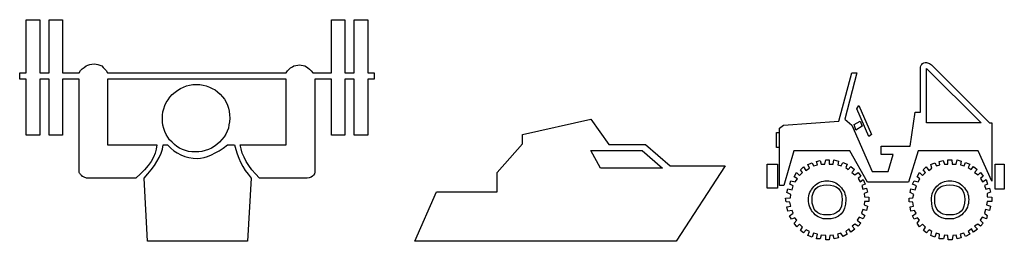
# Model space of a CAD drawing. Extents: x 0.1 to 26.9, y -0.2 to 2.
# Tile 2 of 6: x 5.4 to 12.5, y 0 to 1.6. Entities that reach past the tile are written whole.
import ezdxf

# ---------------------------------------------------------------- set-up
doc = ezdxf.new("R2010")
doc.units = 0

msp = doc.modelspace()

# ---------------------------------------------------------------- linework, layer by layer
at = {"color": 0}
for p, q in [((5.427734, 1.220703, 0.5), (5.427734, 1.605469, 0.5)), ((5.427734, 1.605469, 0.5), (5.527344, 1.605469, 0.5)), ((5.527344, 1.605469, 0.5), (5.527344, 1.220703, 0.5)), ((5.59375, 1.220703, 0.5), (5.59375, 1.605469, 0.5)), ((5.59375, 1.605469, 0.5), (5.691406, 1.605469, 0.5)), ((5.691406, 1.605469, 0.5), (5.691406, 1.220703, 0.5)), ((7.638672, 1.220703, 0.5), (7.638672, 1.605469, 0.5)), ((7.638672, 1.605469, 0.5), (7.736328, 1.605469, 0.5)), ((7.736328, 1.605469, 0.5), (7.736328, 1.220703, 0.5)), ((7.802734, 1.220703, 0.5), (7.802734, 1.605469, 0.5)), ((7.802734, 1.605469, 0.5), (7.902344, 1.605469, 0.5)), ((7.902344, 1.605469, 0.5), (7.902344, 1.220703, 0.5)), ((5.904297, 1.283203, 0.5), (5.919922, 1.285156, 0.5)), ((5.919922, 1.285156, 0.5), (5.933594, 1.283203, 0.5)), ((11.91406, 1.28125, 0.5), (11.91992, 1.287109, 0.5)), ((11.91992, 1.287109, 0.5), (11.92383, 1.291016, 0.5)), ((11.92383, 1.291016, 0.5), (11.92969, 1.292969, 0.5)), ((11.92969, 1.292969, 0.5), (11.9375, 1.294922, 0.5)), ((11.9375, 1.294922, 0.5), (11.94336, 1.294922, 0.5)), ((11.94336, 1.294922, 0.5), (11.94922, 1.294922, 0.5)), ((11.94922, 1.294922, 0.5), (11.95508, 1.292969, 0.5)), ((11.95508, 1.292969, 0.5), (11.96289, 1.291016, 0.5)), ((11.96289, 1.291016, 0.5), (11.96875, 1.287109, 0.5)), ((11.96875, 1.287109, 0.5), (11.97656, 1.283203, 0.5)), ((5.380859, 1.173828, 0.5), (5.380859, 1.220703, 0.5)), ((5.380859, 1.220703, 0.5), (5.427734, 1.220703, 0.5)), ((5.527344, 1.220703, 0.5), (5.59375, 1.220703, 0.5)), ((5.691406, 1.220703, 0.5), (5.810547, 1.220703, 0.5)), ((5.810547, 1.220703, 0.5), (5.822266, 1.236328, 0.5)), ((5.822266, 1.236328, 0.5), (5.833984, 1.248047, 0.5)), ((5.833984, 1.248047, 0.5), (5.847656, 1.259766, 0.5)), ((5.847656, 1.259766, 0.5), (5.861328, 1.269531, 0.5)), ((5.861328, 1.269531, 0.5), (5.875, 1.275391, 0.5)), ((5.875, 1.275391, 0.5), (5.888672, 1.28125, 0.5)), ((5.888672, 1.28125, 0.5), (5.904297, 1.283203, 0.5)), ((5.933594, 1.283203, 0.5), (5.947266, 1.28125, 0.5)), ((5.947266, 1.28125, 0.5), (5.960938, 1.275391, 0.5)), ((5.960938, 1.275391, 0.5), (5.974609, 1.269531, 0.5)), ((5.974609, 1.269531, 0.5), (5.986328, 1.259766, 0.5)), ((5.986328, 1.259766, 0.5), (5.996094, 1.248047, 0.5)), ((5.996094, 1.248047, 0.5), (6.007813, 1.236328, 0.5)), ((6.007813, 1.236328, 0.5), (6.017578, 1.220703, 0.5)), ((6.017578, 1.220703, 0.5), (7.310547, 1.220703, 0.5)), ((7.310547, 1.220703, 0.5), (7.320313, 1.234375, 0.5)), ((7.320313, 1.234375, 0.5), (7.332031, 1.246094, 0.5)), ((7.332031, 1.246094, 0.5), (7.341797, 1.255859, 0.5)), ((7.341797, 1.255859, 0.5), (7.355469, 1.263672, 0.5)), ((7.355469, 1.263672, 0.5), (7.367188, 1.269531, 0.5)), ((7.367188, 1.269531, 0.5), (7.380859, 1.273438, 0.5)), ((7.380859, 1.273438, 0.5), (7.394531, 1.275391, 0.5)), ((7.394531, 1.275391, 0.5), (7.408203, 1.277344, 0.5)), ((7.408203, 1.277344, 0.5), (7.419922, 1.275391, 0.5)), ((7.419922, 1.275391, 0.5), (7.433594, 1.273438, 0.5)), ((7.433594, 1.273438, 0.5), (7.445313, 1.269531, 0.5)), ((7.445313, 1.269531, 0.5), (7.457031, 1.263672, 0.5)), ((7.457031, 1.263672, 0.5), (7.46875, 1.255859, 0.5)), ((7.46875, 1.255859, 0.5), (7.480469, 1.246094, 0.5)), ((7.480469, 1.246094, 0.5), (7.492188, 1.234375, 0.5)), ((7.492188, 1.234375, 0.5), (7.503906, 1.220703, 0.5)), ((7.503906, 1.220703, 0.5), (7.638672, 1.220703, 0.5)), ((7.736328, 1.220703, 0.5), (7.802734, 1.220703, 0.5)), ((7.902344, 1.220703, 0.5), (7.949219, 1.220703, 0.5)), ((7.949219, 1.220703, 0.5), (7.949219, 1.173828, 0.5)), ((11.3125, 0.869141, 0.5), (11.4082, 1.21875, 0.5)), ((11.44336, 1.21875, 0.5), (11.35742, 0.884766, 0.5)), ((11.4082, 1.21875, 0.5), (11.44336, 1.21875, 0.5)), ((11.9043, 1.261719, 0.5), (11.90625, 1.269531, 0.5)), ((11.9043, 0.935547, 0.5), (11.9043, 1.261719, 0.5)), ((11.90625, 1.269531, 0.5), (11.91016, 1.275391, 0.5)), ((11.91016, 1.275391, 0.5), (11.91406, 1.28125, 0.5)), ((11.94922, 0.857422, 0.5), (11.94922, 1.251953, 0.5)), ((11.94922, 1.251953, 0.5), (12.34375, 0.857422, 0.5)), ((11.97656, 1.283203, 0.5), (11.98438, 1.277344, 0.5)), ((11.98438, 1.277344, 0.5), (11.99219, 1.271484, 0.5)), ((11.99219, 1.271484, 0.5), (12, 1.263672, 0.5)), ((12, 1.263672, 0.5), (12.4043, 0.857422, 0.5)), ((5.427734, 1.173828, 0.5), (5.380859, 1.173828, 0.5)), ((5.427734, 0.767578, 0.5), (5.427734, 1.173828, 0.5)), ((5.59375, 1.173828, 0.5), (5.527344, 1.173828, 0.5)), ((5.527344, 1.173828, 0.5), (5.527344, 0.767578, 0.5)), ((5.59375, 0.767578, 0.5), (5.59375, 1.173828, 0.5)), ((5.810547, 1.173828, 0.5), (5.691406, 1.173828, 0.5)), ((5.691406, 1.173828, 0.5), (5.691406, 0.767578, 0.5)), ((5.810547, 0.509766, 0.5), (5.810547, 1.173828, 0.5)), ((7.310547, 1.173828, 0.5), (6.017578, 1.173828, 0.5)), ((6.017578, 1.173828, 0.5), (6.017578, 0.697266, 0.5)), ((7.310547, 0.697266, 0.5), (7.310547, 1.173828, 0.5)), ((7.638672, 1.173828, 0.5), (7.519531, 1.173828, 0.5)), ((7.519531, 1.173828, 0.5), (7.519531, 0.513672, 0.5)), ((7.638672, 0.767578, 0.5), (7.638672, 1.173828, 0.5)), ((7.802734, 1.173828, 0.5), (7.736328, 1.173828, 0.5)), ((7.736328, 1.173828, 0.5), (7.736328, 0.767578, 0.5)), ((7.802734, 0.767578, 0.5), (7.802734, 1.173828, 0.5)), ((7.949219, 1.173828, 0.5), (7.902344, 1.173828, 0.5)), ((7.902344, 1.173828, 0.5), (7.902344, 0.767578, 0.5)), ((6.486328, 1.0625, 0.5), (6.505859, 1.080078, 0.5)), ((6.505859, 1.080078, 0.5), (6.525391, 1.09375, 0.5)), ((6.525391, 1.09375, 0.5), (6.544922, 1.107422, 0.5)), ((6.544922, 1.107422, 0.5), (6.566406, 1.117188, 0.5)), ((6.566406, 1.117188, 0.5), (6.587891, 1.125, 0.5)), ((6.587891, 1.125, 0.5), (6.611328, 1.130859, 0.5)), ((6.611328, 1.130859, 0.5), (6.634766, 1.134766, 0.5)), ((6.634766, 1.134766, 0.5), (6.660156, 1.134766, 0.5)), ((6.660156, 1.134766, 0.5), (6.685547, 1.134766, 0.5)), ((6.685547, 1.134766, 0.5), (6.708984, 1.130859, 0.5)), ((6.708984, 1.130859, 0.5), (6.732422, 1.125, 0.5)), ((6.732422, 1.125, 0.5), (6.755859, 1.117188, 0.5)), ((6.755859, 1.117188, 0.5), (6.775391, 1.107422, 0.5)), ((6.775391, 1.107422, 0.5), (6.796875, 1.095703, 0.5)), ((6.796875, 1.095703, 0.5), (6.814453, 1.082031, 0.5)), ((6.814453, 1.082031, 0.5), (6.832031, 1.066406, 0.5)), ((6.431641, 0.982422, 0.5), (6.441406, 1.003906, 0.5)), ((6.441406, 1.003906, 0.5), (6.455078, 1.023438, 0.5)), ((6.455078, 1.023438, 0.5), (6.46875, 1.042969, 0.5)), ((6.46875, 1.042969, 0.5), (6.486328, 1.0625, 0.5)), ((6.832031, 1.066406, 0.5), (6.849609, 1.046875, 0.5)), ((6.849609, 1.046875, 0.5), (6.863281, 1.029297, 0.5)), ((6.863281, 1.029297, 0.5), (6.875, 1.007813, 0.5)), ((6.875, 1.007813, 0.5), (6.884766, 0.986328, 0.5)), ((6.414063, 0.912109, 0.5), (6.417969, 0.9375, 0.5)), ((6.417969, 0.9375, 0.5), (6.423828, 0.958984, 0.5)), ((6.423828, 0.958984, 0.5), (6.431641, 0.982422, 0.5)), ((6.884766, 0.986328, 0.5), (6.892578, 0.964844, 0.5)), ((6.892578, 0.964844, 0.5), (6.898438, 0.941406, 0.5)), ((6.898438, 0.941406, 0.5), (6.900391, 0.916016, 0.5)), ((11.44336, 0.958984, 0.5), (11.45898, 0.982422, 0.5)), ((11.53125, 0.757813, 0.5), (11.44336, 0.958984, 0.5)), ((11.45898, 0.982422, 0.5), (11.54883, 0.773438, 0.5)), ((11.83008, 0.6875, 0.5), (11.86719, 0.935547, 0.5)), ((11.86719, 0.935547, 0.5), (11.9043, 0.935547, 0.5)), ((6.414063, 0.888672, 0.5), (6.414063, 0.912109, 0.5)), ((6.414063, 0.863281, 0.5), (6.414063, 0.888672, 0.5)), ((6.417969, 0.839844, 0.5), (6.414063, 0.863281, 0.5)), ((6.900391, 0.865234, 0.5), (6.896484, 0.841797, 0.5)), ((6.900391, 0.916016, 0.5), (6.902344, 0.890625, 0.5)), ((6.902344, 0.890625, 0.5), (6.900391, 0.865234, 0.5)), ((9.023438, 0.773438, 0.5), (9.517578, 0.882813, 0.5)), ((9.517578, 0.882813, 0.5), (9.646484, 0.699219, 0.5)), ((10.91211, 0.839844, 0.5), (11.3125, 0.869141, 0.5)), ((11.35742, 0.884766, 0.5), (11.4082, 0.839844, 0.5)), ((11.42383, 0.845703, 0.5), (11.46875, 0.869141, 0.5)), ((11.46875, 0.869141, 0.5), (11.48242, 0.832031, 0.5)), ((12.34375, 0.857422, 0.5), (11.94922, 0.857422, 0.5)), ((12.4043, 0.857422, 0.5), (12.42188, 0.857422, 0.5)), ((12.42188, 0.857422, 0.5), (12.42188, 0.435547, 0.5)), ((6.423828, 0.816406, 0.5), (6.417969, 0.839844, 0.5)), ((6.431641, 0.794922, 0.5), (6.423828, 0.816406, 0.5)), ((6.441406, 0.773438, 0.5), (6.431641, 0.794922, 0.5)), ((6.882813, 0.796875, 0.5), (6.873047, 0.775391, 0.5)), ((6.892578, 0.818359, 0.5), (6.882813, 0.796875, 0.5)), ((6.896484, 0.841797, 0.5), (6.892578, 0.818359, 0.5)), ((10.86133, 0.787109, 0.5), (10.88086, 0.787109, 0.5)), ((10.86133, 0.679688, 0.5), (10.86133, 0.787109, 0.5)), ((10.88086, 0.787109, 0.5), (10.88086, 0.679688, 0.5)), ((10.88477, 0.818359, 0.5), (10.91211, 0.839844, 0.5)), ((10.88477, 0.402344, 0.5), (10.88477, 0.818359, 0.5)), ((11.4082, 0.839844, 0.5), (11.55469, 0.503906, 0.5)), ((11.4375, 0.804688, 0.5), (11.42383, 0.845703, 0.5)), ((11.48242, 0.832031, 0.5), (11.4375, 0.804688, 0.5)), ((5.527344, 0.767578, 0.5), (5.427734, 0.767578, 0.5)), ((5.691406, 0.767578, 0.5), (5.59375, 0.767578, 0.5)), ((6.453125, 0.753906, 0.5), (6.441406, 0.773438, 0.5)), ((6.466797, 0.734375, 0.5), (6.453125, 0.753906, 0.5)), ((6.484375, 0.716797, 0.5), (6.466797, 0.734375, 0.5)), ((6.501953, 0.699219, 0.5), (6.484375, 0.716797, 0.5)), ((6.828125, 0.716797, 0.5), (6.808594, 0.701172, 0.5)), ((6.845703, 0.736328, 0.5), (6.828125, 0.716797, 0.5)), ((6.861328, 0.755859, 0.5), (6.845703, 0.736328, 0.5)), ((6.873047, 0.775391, 0.5), (6.861328, 0.755859, 0.5)), ((7.736328, 0.767578, 0.5), (7.638672, 0.767578, 0.5)), ((7.902344, 0.767578, 0.5), (7.802734, 0.767578, 0.5)), ((9.023438, 0.705078, 0.5), (9.023438, 0.773438, 0.5)), ((11.54883, 0.773438, 0.5), (11.53125, 0.757813, 0.5)), ((6.017578, 0.697266, 0.5), (6.373047, 0.697266, 0.5)), ((6.369141, 0.666016, 0.5), (6.361328, 0.636719, 0.5)), ((6.373047, 0.697266, 0.5), (6.369141, 0.666016, 0.5)), ((6.404297, 0.636719, 0.5), (6.414063, 0.666016, 0.5)), ((6.414063, 0.666016, 0.5), (6.419922, 0.697266, 0.5)), ((6.419922, 0.697266, 0.5), (6.451172, 0.697266, 0.5)), ((6.451172, 0.697266, 0.5), (6.474609, 0.673828, 0.5)), ((6.474609, 0.673828, 0.5), (6.498047, 0.654297, 0.5)), ((6.498047, 0.654297, 0.5), (6.521484, 0.638672, 0.5)), ((6.519531, 0.685547, 0.5), (6.501953, 0.699219, 0.5)), ((6.539063, 0.673828, 0.5), (6.519531, 0.685547, 0.5)), ((6.560547, 0.664063, 0.5), (6.539063, 0.673828, 0.5)), ((6.582031, 0.65625, 0.5), (6.560547, 0.664063, 0.5)), ((6.603516, 0.650391, 0.5), (6.582031, 0.65625, 0.5)), ((6.626953, 0.646484, 0.5), (6.603516, 0.650391, 0.5)), ((6.652344, 0.646484, 0.5), (6.626953, 0.646484, 0.5)), ((6.677734, 0.646484, 0.5), (6.652344, 0.646484, 0.5)), ((6.701172, 0.650391, 0.5), (6.677734, 0.646484, 0.5)), ((6.724609, 0.65625, 0.5), (6.701172, 0.650391, 0.5)), ((6.748047, 0.664063, 0.5), (6.724609, 0.65625, 0.5)), ((6.769531, 0.673828, 0.5), (6.748047, 0.664063, 0.5)), ((6.789063, 0.685547, 0.5), (6.769531, 0.673828, 0.5)), ((6.808594, 0.701172, 0.5), (6.789063, 0.685547, 0.5)), ((6.796875, 0.638672, 0.5), (6.826172, 0.654297, 0.5)), ((6.826172, 0.654297, 0.5), (6.855469, 0.673828, 0.5)), ((6.855469, 0.673828, 0.5), (6.886719, 0.697266, 0.5)), ((6.886719, 0.697266, 0.5), (6.9375, 0.697266, 0.5)), ((6.9375, 0.697266, 0.5), (6.945313, 0.664063, 0.5)), ((6.945313, 0.664063, 0.5), (6.955078, 0.632813, 0.5)), ((6.984375, 0.667969, 0.5), (6.976563, 0.697266, 0.5)), ((6.976563, 0.697266, 0.5), (7.310547, 0.697266, 0.5)), ((6.992188, 0.636719, 0.5), (6.984375, 0.667969, 0.5)), ((8.839844, 0.496094, 0.5), (9.023438, 0.705078, 0.5)), ((9.517578, 0.65625, 0.5), (9.888672, 0.65625, 0.5)), ((9.587891, 0.529297, 0.5), (9.517578, 0.65625, 0.5)), ((9.646484, 0.699219, 0.5), (9.912109, 0.699219, 0.5)), ((9.888672, 0.65625, 0.5), (10.03516, 0.529297, 0.5)), ((9.912109, 0.699219, 0.5), (10.0918, 0.544922, 0.5)), ((10.88086, 0.679688, 0.5), (10.86133, 0.679688, 0.5)), ((10.98633, 0.654297, 0.5), (10.91602, 0.402344, 0.5)), ((11.39258, 0.654297, 0.5), (10.98633, 0.654297, 0.5)), ((11.52148, 0.427734, 0.5), (11.39258, 0.654297, 0.5)), ((11.62109, 0.626953, 0.5), (11.62109, 0.6875, 0.5)), ((11.62109, 0.6875, 0.5), (11.83008, 0.6875, 0.5)), ((11.88867, 0.654297, 0.5), (11.81836, 0.427734, 0.5)), ((12.32227, 0.654297, 0.5), (11.88867, 0.654297, 0.5)), ((12.42188, 0.435547, 0.5), (12.32227, 0.654297, 0.5)), ((6.332031, 0.576172, 0.5), (6.310547, 0.546875, 0.5)), ((6.349609, 0.607422, 0.5), (6.332031, 0.576172, 0.5)), ((6.361328, 0.636719, 0.5), (6.349609, 0.607422, 0.5)), ((6.357422, 0.546875, 0.5), (6.375, 0.576172, 0.5)), ((6.375, 0.576172, 0.5), (6.390625, 0.605469, 0.5)), ((6.390625, 0.605469, 0.5), (6.404297, 0.636719, 0.5)), ((6.521484, 0.638672, 0.5), (6.548828, 0.625, 0.5)), ((6.548828, 0.625, 0.5), (6.576172, 0.613281, 0.5)), ((6.576172, 0.613281, 0.5), (6.605469, 0.605469, 0.5)), ((6.605469, 0.605469, 0.5), (6.636719, 0.601563, 0.5)), ((6.636719, 0.601563, 0.5), (6.667969, 0.599609, 0.5)), ((6.667969, 0.599609, 0.5), (6.691406, 0.601563, 0.5)), ((6.691406, 0.601563, 0.5), (6.716797, 0.605469, 0.5)), ((6.716797, 0.605469, 0.5), (6.742188, 0.613281, 0.5)), ((6.742188, 0.613281, 0.5), (6.769531, 0.625, 0.5)), ((6.769531, 0.625, 0.5), (6.796875, 0.638672, 0.5)), ((6.955078, 0.632813, 0.5), (6.966797, 0.601563, 0.5)), ((6.966797, 0.601563, 0.5), (6.980469, 0.572266, 0.5)), ((6.980469, 0.572266, 0.5), (6.996094, 0.541016, 0.5)), ((7.005859, 0.607422, 0.5), (6.992188, 0.636719, 0.5)), ((7.021484, 0.578125, 0.5), (7.005859, 0.607422, 0.5)), ((7.041016, 0.546875, 0.5), (7.021484, 0.578125, 0.5)), ((11.15039, 0.578125, 0.5), (11.17773, 0.583984, 0.5)), ((11.1582, 0.552734, 0.5), (11.15039, 0.578125, 0.5)), ((11.17773, 0.583984, 0.5), (11.18555, 0.556641, 0.5)), ((11.21094, 0.556641, 0.5), (11.21875, 0.589844, 0.5)), ((11.21875, 0.589844, 0.5), (11.24219, 0.589844, 0.5)), ((11.24219, 0.589844, 0.5), (11.24414, 0.556641, 0.5)), ((11.27148, 0.556641, 0.5), (11.27734, 0.587891, 0.5)), ((11.27734, 0.587891, 0.5), (11.31055, 0.580078, 0.5)), ((11.31055, 0.580078, 0.5), (11.30664, 0.552734, 0.5)), ((11.70703, 0.626953, 0.5), (11.62109, 0.626953, 0.5)), ((11.66992, 0.503906, 0.5), (11.70703, 0.626953, 0.5)), ((12.03906, 0.578125, 0.5), (12.06836, 0.583984, 0.5)), ((12.04492, 0.552734, 0.5), (12.03906, 0.578125, 0.5)), ((12.06836, 0.583984, 0.5), (12.07813, 0.556641, 0.5)), ((12.10156, 0.556641, 0.5), (12.10352, 0.589844, 0.5)), ((12.10352, 0.589844, 0.5), (12.13281, 0.589844, 0.5)), ((12.13281, 0.589844, 0.5), (12.13477, 0.556641, 0.5)), ((12.16211, 0.556641, 0.5), (12.16992, 0.587891, 0.5)), ((12.16992, 0.587891, 0.5), (12.19922, 0.580078, 0.5)), ((12.19922, 0.580078, 0.5), (12.19531, 0.552734, 0.5)), ((5.810547, 0.503906, 0.5), (5.810547, 0.509766, 0.5)), ((5.810547, 0.5, 0.5), (5.810547, 0.503906, 0.5)), ((5.8125, 0.496094, 0.5), (5.810547, 0.5, 0.5)), ((6.285156, 0.515625, 0.5), (6.255859, 0.486328, 0.5)), ((6.310547, 0.546875, 0.5), (6.285156, 0.515625, 0.5)), ((6.308594, 0.486328, 0.5), (6.333984, 0.515625, 0.5)), ((6.333984, 0.515625, 0.5), (6.357422, 0.546875, 0.5)), ((6.996094, 0.541016, 0.5), (7.013672, 0.511719, 0.5)), ((7.013672, 0.511719, 0.5), (7.035156, 0.484375, 0.5)), ((7.0625, 0.517578, 0.5), (7.041016, 0.546875, 0.5)), ((7.089844, 0.486328, 0.5), (7.0625, 0.517578, 0.5)), ((7.519531, 0.5, 0.5), (7.515625, 0.488281, 0.5)), ((7.519531, 0.513672, 0.5), (7.519531, 0.5, 0.5)), ((10.03516, 0.529297, 0.5), (9.587891, 0.529297, 0.5)), ((10.0918, 0.544922, 0.5), (10.49023, 0.544922, 0.5)), ((10.49023, 0.544922, 0.5), (10.13477, -0.001953, 0.5)), ((10.79492, 0.384766, 0.5), (10.79492, 0.556641, 0.5)), ((10.79492, 0.556641, 0.5), (10.86914, 0.556641, 0.5)), ((10.86914, 0.556641, 0.5), (10.86914, 0.384766, 0.5)), ((11.03516, 0.517578, 0.5), (11.05859, 0.537109, 0.5)), ((11.05078, 0.496094, 0.5), (11.03516, 0.517578, 0.5)), ((11.05859, 0.537109, 0.5), (11.07422, 0.511719, 0.5)), ((11.07422, 0.511719, 0.5), (11.10156, 0.529297, 0.5)), ((11.08789, 0.554688, 0.5), (11.11914, 0.568359, 0.5)), ((11.10156, 0.529297, 0.5), (11.08789, 0.554688, 0.5)), ((11.11914, 0.568359, 0.5), (11.13086, 0.544922, 0.5)), ((11.13086, 0.544922, 0.5), (11.1582, 0.552734, 0.5)), ((11.18555, 0.556641, 0.5), (11.21094, 0.556641, 0.5)), ((11.24414, 0.556641, 0.5), (11.27148, 0.556641, 0.5)), ((11.30664, 0.552734, 0.5), (11.33008, 0.544922, 0.5)), ((11.33008, 0.544922, 0.5), (11.3418, 0.570313, 0.5)), ((11.3418, 0.570313, 0.5), (11.37305, 0.556641, 0.5)), ((11.37305, 0.556641, 0.5), (11.36328, 0.533203, 0.5)), ((11.36328, 0.533203, 0.5), (11.38086, 0.519531, 0.5)), ((11.38086, 0.519531, 0.5), (11.40039, 0.541016, 0.5)), ((11.40039, 0.541016, 0.5), (11.42773, 0.519531, 0.5)), ((11.42773, 0.519531, 0.5), (11.4082, 0.498047, 0.5)), ((11.55469, 0.503906, 0.5), (11.66992, 0.503906, 0.5)), ((11.92383, 0.517578, 0.5), (11.94531, 0.537109, 0.5)), ((11.94141, 0.496094, 0.5), (11.92383, 0.517578, 0.5)), ((11.94531, 0.537109, 0.5), (11.96484, 0.511719, 0.5)), ((11.96484, 0.511719, 0.5), (11.98633, 0.529297, 0.5)), ((11.97852, 0.554688, 0.5), (12.00781, 0.568359, 0.5)), ((11.98633, 0.529297, 0.5), (11.97852, 0.554688, 0.5)), ((12.00781, 0.568359, 0.5), (12.01953, 0.544922, 0.5)), ((12.01953, 0.544922, 0.5), (12.04492, 0.552734, 0.5)), ((12.07813, 0.556641, 0.5), (12.10156, 0.556641, 0.5)), ((12.13477, 0.556641, 0.5), (12.16211, 0.556641, 0.5)), ((12.19531, 0.552734, 0.5), (12.2207, 0.544922, 0.5)), ((12.2207, 0.544922, 0.5), (12.23047, 0.570313, 0.5)), ((12.23047, 0.570313, 0.5), (12.26172, 0.556641, 0.5)), ((12.26172, 0.556641, 0.5), (12.25, 0.533203, 0.5)), ((12.25, 0.533203, 0.5), (12.27148, 0.519531, 0.5)), ((12.27148, 0.519531, 0.5), (12.28906, 0.541016, 0.5)), ((12.28906, 0.541016, 0.5), (12.31445, 0.519531, 0.5)), ((12.31445, 0.519531, 0.5), (12.29688, 0.498047, 0.5)), ((12.44531, 0.376953, 0.5), (12.44531, 0.556641, 0.5)), ((12.44531, 0.556641, 0.5), (12.51172, 0.556641, 0.5)), ((12.51172, 0.556641, 0.5), (12.51172, 0.376953, 0.5)), ((5.814453, 0.492188, 0.5), (5.8125, 0.496094, 0.5)), ((5.818359, 0.488281, 0.5), (5.814453, 0.492188, 0.5)), ((5.822266, 0.482422, 0.5), (5.818359, 0.488281, 0.5)), ((5.826172, 0.478516, 0.5), (5.822266, 0.482422, 0.5)), ((5.832031, 0.474609, 0.5), (5.826172, 0.478516, 0.5)), ((5.835938, 0.46875, 0.5), (5.832031, 0.474609, 0.5)), ((5.841797, 0.466797, 0.5), (5.835938, 0.46875, 0.5)), ((5.847656, 0.462891, 0.5), (5.841797, 0.466797, 0.5)), ((5.853516, 0.460938, 0.5), (5.847656, 0.462891, 0.5)), ((5.859375, 0.458984, 0.5), (5.853516, 0.460938, 0.5)), ((5.865234, 0.457031, 0.5), (5.859375, 0.458984, 0.5)), ((5.871094, 0.455078, 0.5), (5.865234, 0.457031, 0.5)), ((5.876953, 0.455078, 0.5), (5.871094, 0.455078, 0.5)), ((6.222656, 0.455078, 0.5), (5.876953, 0.455078, 0.5)), ((6.255859, 0.486328, 0.5), (6.222656, 0.455078, 0.5)), ((6.28125, 0.455078, 0.5), (6.308594, 0.486328, 0.5)), ((6.306641, 0, 0.5), (6.28125, 0.455078, 0.5)), ((7.056641, 0.455078, 0.5), (7.03125, 0, 0.5)), ((7.035156, 0.484375, 0.5), (7.056641, 0.455078, 0.5)), ((7.117188, 0.455078, 0.5), (7.089844, 0.486328, 0.5)), ((7.445313, 0.455078, 0.5), (7.117188, 0.455078, 0.5)), ((7.462891, 0.457031, 0.5), (7.445313, 0.455078, 0.5)), ((7.478516, 0.458984, 0.5), (7.462891, 0.457031, 0.5)), ((7.492188, 0.462891, 0.5), (7.478516, 0.458984, 0.5)), ((7.501953, 0.470703, 0.5), (7.492188, 0.462891, 0.5)), ((7.509766, 0.478516, 0.5), (7.501953, 0.470703, 0.5)), ((7.515625, 0.488281, 0.5), (7.509766, 0.478516, 0.5)), ((8.839844, 0.357422, 0.5), (8.839844, 0.496094, 0.5)), ((10.95898, 0.412109, 0.5), (10.9668, 0.4375, 0.5)), ((10.9668, 0.4375, 0.5), (10.99805, 0.429688, 0.5)), ((10.99023, 0.466797, 0.5), (11.00781, 0.496094, 0.5)), ((11.01367, 0.451172, 0.5), (10.99023, 0.466797, 0.5)), ((10.99805, 0.429688, 0.5), (11.01367, 0.451172, 0.5)), ((11.00781, 0.496094, 0.5), (11.0293, 0.474609, 0.5)), ((11.0293, 0.474609, 0.5), (11.05078, 0.496094, 0.5)), ((11.17578, 0.427734, 0.5), (11.1875, 0.431641, 0.5)), ((11.1875, 0.431641, 0.5), (11.20117, 0.435547, 0.5)), ((11.20117, 0.435547, 0.5), (11.21289, 0.4375, 0.5)), ((11.21289, 0.4375, 0.5), (11.22656, 0.4375, 0.5)), ((11.22656, 0.4375, 0.5), (11.24023, 0.4375, 0.5)), ((11.24023, 0.4375, 0.5), (11.25391, 0.435547, 0.5)), ((11.25391, 0.435547, 0.5), (11.26563, 0.431641, 0.5)), ((11.26563, 0.431641, 0.5), (11.2793, 0.427734, 0.5)), ((11.4082, 0.498047, 0.5), (11.42969, 0.480469, 0.5)), ((11.42969, 0.480469, 0.5), (11.45313, 0.498047, 0.5)), ((11.45313, 0.498047, 0.5), (11.47266, 0.470703, 0.5)), ((11.47266, 0.470703, 0.5), (11.45313, 0.453125, 0.5)), ((11.45313, 0.453125, 0.5), (11.4668, 0.429688, 0.5)), ((11.4668, 0.429688, 0.5), (11.49023, 0.445313, 0.5)), ((11.49023, 0.445313, 0.5), (11.50391, 0.412109, 0.5)), ((11.84766, 0.412109, 0.5), (11.85938, 0.4375, 0.5)), ((11.85938, 0.4375, 0.5), (11.88867, 0.429688, 0.5)), ((11.88086, 0.466797, 0.5), (11.89648, 0.496094, 0.5)), ((11.90039, 0.451172, 0.5), (11.88086, 0.466797, 0.5)), ((11.88867, 0.429688, 0.5), (11.90039, 0.451172, 0.5)), ((11.89648, 0.496094, 0.5), (11.91992, 0.474609, 0.5)), ((11.91992, 0.474609, 0.5), (11.94141, 0.496094, 0.5)), ((12.06641, 0.427734, 0.5), (12.07813, 0.431641, 0.5)), ((12.07813, 0.431641, 0.5), (12.08984, 0.435547, 0.5)), ((12.08984, 0.435547, 0.5), (12.10352, 0.4375, 0.5)), ((12.10352, 0.4375, 0.5), (12.11719, 0.4375, 0.5)), ((12.11719, 0.4375, 0.5), (12.13086, 0.4375, 0.5)), ((12.13086, 0.4375, 0.5), (12.14453, 0.435547, 0.5)), ((12.14453, 0.435547, 0.5), (12.15625, 0.431641, 0.5)), ((12.15625, 0.431641, 0.5), (12.16797, 0.427734, 0.5)), ((12.29688, 0.498047, 0.5), (12.32227, 0.480469, 0.5)), ((12.32227, 0.480469, 0.5), (12.33984, 0.498047, 0.5)), ((12.33984, 0.498047, 0.5), (12.35938, 0.470703, 0.5)), ((12.35938, 0.470703, 0.5), (12.33984, 0.453125, 0.5)), ((12.33984, 0.453125, 0.5), (12.35352, 0.429688, 0.5)), ((12.35352, 0.429688, 0.5), (12.38086, 0.445313, 0.5)), ((12.38086, 0.445313, 0.5), (12.39063, 0.412109, 0.5)), ((8.242188, -0.001953, 0.5), (8.400391, 0.357422, 0.5)), ((8.400391, 0.357422, 0.5), (8.839844, 0.357422, 0.5)), ((10.86914, 0.384766, 0.5), (10.79492, 0.384766, 0.5)), ((10.91602, 0.402344, 0.5), (10.88477, 0.402344, 0.5)), ((10.93555, 0.351563, 0.5), (10.94336, 0.378906, 0.5)), ((10.94336, 0.378906, 0.5), (10.97461, 0.371094, 0.5)), ((10.98242, 0.400391, 0.5), (10.95898, 0.412109, 0.5)), ((10.97461, 0.371094, 0.5), (10.98242, 0.400391, 0.5)), ((11.10352, 0.353516, 0.5), (11.10938, 0.365234, 0.5)), ((11.10938, 0.365234, 0.5), (11.11523, 0.375, 0.5)), ((11.11523, 0.375, 0.5), (11.125, 0.386719, 0.5)), ((11.125, 0.386719, 0.5), (11.13281, 0.396484, 0.5)), ((11.12695, 0.347656, 0.5), (11.13477, 0.365234, 0.5)), ((11.13281, 0.396484, 0.5), (11.14258, 0.40625, 0.5)), ((11.13477, 0.365234, 0.5), (11.14648, 0.380859, 0.5)), ((11.14258, 0.40625, 0.5), (11.1543, 0.414063, 0.5)), ((11.14648, 0.380859, 0.5), (11.16211, 0.392578, 0.5)), ((11.1543, 0.414063, 0.5), (11.16602, 0.421875, 0.5)), ((11.16211, 0.392578, 0.5), (11.17969, 0.400391, 0.5)), ((11.16602, 0.421875, 0.5), (11.17578, 0.427734, 0.5)), ((11.17969, 0.400391, 0.5), (11.20117, 0.40625, 0.5)), ((11.20117, 0.40625, 0.5), (11.22656, 0.408203, 0.5)), ((11.22656, 0.408203, 0.5), (11.25195, 0.40625, 0.5)), ((11.25195, 0.40625, 0.5), (11.27539, 0.400391, 0.5)), ((11.27539, 0.400391, 0.5), (11.29492, 0.392578, 0.5)), ((11.2793, 0.427734, 0.5), (11.29102, 0.421875, 0.5)), ((11.29102, 0.421875, 0.5), (11.30078, 0.414063, 0.5)), ((11.29492, 0.392578, 0.5), (11.31055, 0.380859, 0.5)), ((11.30078, 0.414063, 0.5), (11.3125, 0.40625, 0.5)), ((11.31055, 0.380859, 0.5), (11.32227, 0.365234, 0.5)), ((11.3125, 0.40625, 0.5), (11.32227, 0.396484, 0.5)), ((11.32227, 0.396484, 0.5), (11.33203, 0.386719, 0.5)), ((11.32227, 0.365234, 0.5), (11.33203, 0.347656, 0.5)), ((11.33203, 0.386719, 0.5), (11.33984, 0.375, 0.5)), ((11.33984, 0.375, 0.5), (11.34766, 0.365234, 0.5)), ((11.34766, 0.365234, 0.5), (11.35352, 0.353516, 0.5)), ((11.50391, 0.412109, 0.5), (11.48047, 0.402344, 0.5)), ((11.48047, 0.402344, 0.5), (11.48828, 0.376953, 0.5)), ((11.48828, 0.376953, 0.5), (11.51367, 0.384766, 0.5)), ((11.51367, 0.384766, 0.5), (11.52148, 0.353516, 0.5)), ((11.81836, 0.427734, 0.5), (11.52148, 0.427734, 0.5)), ((11.83008, 0.351563, 0.5), (11.83398, 0.378906, 0.5)), ((11.83398, 0.378906, 0.5), (11.86523, 0.371094, 0.5)), ((11.875, 0.400391, 0.5), (11.84766, 0.412109, 0.5)), ((11.86523, 0.371094, 0.5), (11.875, 0.400391, 0.5)), ((11.99414, 0.353516, 0.5), (12, 0.365234, 0.5)), ((12, 0.365234, 0.5), (12.00586, 0.376953, 0.5)), ((12.00586, 0.376953, 0.5), (12.01367, 0.386719, 0.5)), ((12.01367, 0.386719, 0.5), (12.02344, 0.398438, 0.5)), ((12.01367, 0.347656, 0.5), (12.02344, 0.365234, 0.5)), ((12.02344, 0.398438, 0.5), (12.0332, 0.40625, 0.5)), ((12.02344, 0.365234, 0.5), (12.03516, 0.380859, 0.5)), ((12.0332, 0.40625, 0.5), (12.04297, 0.416016, 0.5)), ((12.03516, 0.380859, 0.5), (12.05078, 0.392578, 0.5)), ((12.04297, 0.416016, 0.5), (12.05469, 0.421875, 0.5)), ((12.05078, 0.392578, 0.5), (12.06836, 0.400391, 0.5)), ((12.05469, 0.421875, 0.5), (12.06641, 0.427734, 0.5)), ((12.06836, 0.400391, 0.5), (12.0918, 0.40625, 0.5)), ((12.0918, 0.40625, 0.5), (12.11719, 0.408203, 0.5)), ((12.11719, 0.408203, 0.5), (12.14258, 0.40625, 0.5)), ((12.14258, 0.40625, 0.5), (12.16406, 0.400391, 0.5)), ((12.16406, 0.400391, 0.5), (12.18359, 0.392578, 0.5)), ((12.16797, 0.427734, 0.5), (12.18164, 0.421875, 0.5)), ((12.18164, 0.421875, 0.5), (12.19141, 0.414063, 0.5)), ((12.18359, 0.392578, 0.5), (12.19922, 0.380859, 0.5)), ((12.19141, 0.414063, 0.5), (12.20313, 0.40625, 0.5)), ((12.19922, 0.380859, 0.5), (12.21094, 0.365234, 0.5)), ((12.20313, 0.40625, 0.5), (12.21289, 0.396484, 0.5)), ((12.21094, 0.365234, 0.5), (12.21875, 0.347656, 0.5)), ((12.21289, 0.396484, 0.5), (12.22266, 0.386719, 0.5)), ((12.22266, 0.386719, 0.5), (12.23047, 0.375, 0.5)), ((12.23047, 0.375, 0.5), (12.23828, 0.365234, 0.5)), ((12.23828, 0.365234, 0.5), (12.24414, 0.353516, 0.5)), ((12.39063, 0.412109, 0.5), (12.36719, 0.402344, 0.5)), ((12.36719, 0.402344, 0.5), (12.37891, 0.376953, 0.5)), ((12.37891, 0.376953, 0.5), (12.4043, 0.384766, 0.5)), ((12.4043, 0.384766, 0.5), (12.41211, 0.353516, 0.5)), ((12.51172, 0.376953, 0.5), (12.44531, 0.376953, 0.5)), ((10.92773, 0.310547, 0.5), (10.96289, 0.3125, 0.5)), ((10.93164, 0.285156, 0.5), (10.92773, 0.310547, 0.5)), ((10.9668, 0.337891, 0.5), (10.93555, 0.351563, 0.5)), ((10.96289, 0.3125, 0.5), (10.9668, 0.337891, 0.5)), ((11.09375, 0.314453, 0.5), (11.0957, 0.328125, 0.5)), ((11.09375, 0.300781, 0.5), (11.09375, 0.314453, 0.5)), ((11.09375, 0.287109, 0.5), (11.09375, 0.300781, 0.5)), ((11.0957, 0.273438, 0.5), (11.09375, 0.287109, 0.5)), ((11.0957, 0.328125, 0.5), (11.09961, 0.339844, 0.5)), ((11.09961, 0.339844, 0.5), (11.10352, 0.353516, 0.5)), ((11.11914, 0.300781, 0.5), (11.12109, 0.326172, 0.5)), ((11.12109, 0.275391, 0.5), (11.11914, 0.300781, 0.5)), ((11.12109, 0.326172, 0.5), (11.12695, 0.347656, 0.5)), ((11.33203, 0.347656, 0.5), (11.33594, 0.326172, 0.5)), ((11.33594, 0.326172, 0.5), (11.33789, 0.300781, 0.5)), ((11.33789, 0.300781, 0.5), (11.33594, 0.275391, 0.5)), ((11.35352, 0.353516, 0.5), (11.35742, 0.339844, 0.5)), ((11.35742, 0.339844, 0.5), (11.36133, 0.328125, 0.5)), ((11.36133, 0.328125, 0.5), (11.36328, 0.314453, 0.5)), ((11.36328, 0.300781, 0.5), (11.36133, 0.267578, 0.5)), ((11.36328, 0.314453, 0.5), (11.36328, 0.300781, 0.5)), ((11.52148, 0.353516, 0.5), (11.49609, 0.345703, 0.5)), ((11.49609, 0.345703, 0.5), (11.49805, 0.320313, 0.5)), ((11.49805, 0.287109, 0.5), (11.49609, 0.261719, 0.5)), ((11.49805, 0.320313, 0.5), (11.53125, 0.318359, 0.5)), ((11.53125, 0.287109, 0.5), (11.49805, 0.287109, 0.5)), ((11.53125, 0.318359, 0.5), (11.53125, 0.287109, 0.5)), ((11.82227, 0.310547, 0.5), (11.84961, 0.3125, 0.5)), ((11.82227, 0.285156, 0.5), (11.82227, 0.310547, 0.5)), ((11.85547, 0.337891, 0.5), (11.83008, 0.351563, 0.5)), ((11.84961, 0.3125, 0.5), (11.85547, 0.337891, 0.5)), ((11.98438, 0.314453, 0.5), (11.98633, 0.328125, 0.5)), ((11.98438, 0.300781, 0.5), (11.98438, 0.314453, 0.5)), ((11.98633, 0.267578, 0.5), (11.98438, 0.300781, 0.5)), ((11.98633, 0.328125, 0.5), (11.99023, 0.341797, 0.5)), ((11.99023, 0.341797, 0.5), (11.99414, 0.353516, 0.5)), ((12.00781, 0.300781, 0.5), (12.00977, 0.326172, 0.5)), ((12.00977, 0.275391, 0.5), (12.00781, 0.300781, 0.5)), ((12.00977, 0.326172, 0.5), (12.01367, 0.347656, 0.5)), ((12.21875, 0.347656, 0.5), (12.22461, 0.326172, 0.5)), ((12.22461, 0.326172, 0.5), (12.22656, 0.300781, 0.5)), ((12.22656, 0.300781, 0.5), (12.22461, 0.275391, 0.5)), ((12.24414, 0.353516, 0.5), (12.24805, 0.339844, 0.5)), ((12.24805, 0.339844, 0.5), (12.25195, 0.328125, 0.5)), ((12.25195, 0.328125, 0.5), (12.25195, 0.314453, 0.5)), ((12.25195, 0.314453, 0.5), (12.25391, 0.300781, 0.5)), ((12.25391, 0.300781, 0.5), (12.25195, 0.287109, 0.5)), ((12.25195, 0.287109, 0.5), (12.25195, 0.273438, 0.5)), ((12.38867, 0.287109, 0.5), (12.38281, 0.261719, 0.5)), ((12.41211, 0.353516, 0.5), (12.38672, 0.345703, 0.5)), ((12.38672, 0.345703, 0.5), (12.38867, 0.320313, 0.5)), ((12.38867, 0.320313, 0.5), (12.42188, 0.318359, 0.5)), ((12.42188, 0.287109, 0.5), (12.38867, 0.287109, 0.5)), ((12.42188, 0.318359, 0.5), (12.42188, 0.287109, 0.5)), ((10.95898, 0.283203, 0.5), (10.93164, 0.285156, 0.5)), ((10.93555, 0.248047, 0.5), (10.96484, 0.253906, 0.5)), ((10.94336, 0.216797, 0.5), (10.93555, 0.248047, 0.5)), ((10.97461, 0.220703, 0.5), (10.94336, 0.216797, 0.5)), ((10.96484, 0.253906, 0.5), (10.95898, 0.283203, 0.5)), ((10.98242, 0.201172, 0.5), (10.97461, 0.220703, 0.5)), ((11.09961, 0.259766, 0.5), (11.0957, 0.273438, 0.5)), ((11.10352, 0.246094, 0.5), (11.09961, 0.259766, 0.5)), ((11.10938, 0.234375, 0.5), (11.10352, 0.246094, 0.5)), ((11.11523, 0.222656, 0.5), (11.10938, 0.234375, 0.5)), ((11.12305, 0.210938, 0.5), (11.11523, 0.222656, 0.5)), ((11.12695, 0.251953, 0.5), (11.12109, 0.275391, 0.5)), ((11.13477, 0.232422, 0.5), (11.12695, 0.251953, 0.5)), ((11.14648, 0.216797, 0.5), (11.13477, 0.232422, 0.5)), ((11.16211, 0.205078, 0.5), (11.14648, 0.216797, 0.5)), ((11.31055, 0.216797, 0.5), (11.29492, 0.205078, 0.5)), ((11.32227, 0.232422, 0.5), (11.31055, 0.216797, 0.5)), ((11.33203, 0.251953, 0.5), (11.32227, 0.232422, 0.5)), ((11.34375, 0.214844, 0.5), (11.32813, 0.195313, 0.5)), ((11.33594, 0.275391, 0.5), (11.33203, 0.251953, 0.5)), ((11.35547, 0.238281, 0.5), (11.34375, 0.214844, 0.5)), ((11.36133, 0.267578, 0.5), (11.35547, 0.238281, 0.5)), ((11.48633, 0.228516, 0.5), (11.47852, 0.201172, 0.5)), ((11.51367, 0.220703, 0.5), (11.48633, 0.228516, 0.5)), ((11.49609, 0.261719, 0.5), (11.52148, 0.253906, 0.5)), ((11.52148, 0.253906, 0.5), (11.51367, 0.220703, 0.5)), ((11.84961, 0.283203, 0.5), (11.82227, 0.285156, 0.5)), ((11.83008, 0.248047, 0.5), (11.85352, 0.253906, 0.5)), ((11.83398, 0.216797, 0.5), (11.83008, 0.248047, 0.5)), ((11.86133, 0.220703, 0.5), (11.83398, 0.216797, 0.5)), ((11.85352, 0.253906, 0.5), (11.84961, 0.283203, 0.5)), ((11.87305, 0.201172, 0.5), (11.86133, 0.220703, 0.5)), ((11.99219, 0.238281, 0.5), (11.98633, 0.267578, 0.5)), ((12.00195, 0.214844, 0.5), (11.99219, 0.238281, 0.5)), ((12.01758, 0.195313, 0.5), (12.00195, 0.214844, 0.5)), ((12.01367, 0.251953, 0.5), (12.00977, 0.275391, 0.5)), ((12.02344, 0.232422, 0.5), (12.01367, 0.251953, 0.5)), ((12.03516, 0.216797, 0.5), (12.02344, 0.232422, 0.5)), ((12.05078, 0.205078, 0.5), (12.03516, 0.216797, 0.5)), ((12.19922, 0.216797, 0.5), (12.18359, 0.205078, 0.5)), ((12.21094, 0.232422, 0.5), (12.19922, 0.216797, 0.5)), ((12.21875, 0.251953, 0.5), (12.21094, 0.232422, 0.5)), ((12.22461, 0.275391, 0.5), (12.21875, 0.251953, 0.5)), ((12.23047, 0.222656, 0.5), (12.22266, 0.210938, 0.5)), ((12.23828, 0.234375, 0.5), (12.23047, 0.222656, 0.5)), ((12.24414, 0.246094, 0.5), (12.23828, 0.234375, 0.5)), ((12.24805, 0.259766, 0.5), (12.24414, 0.246094, 0.5)), ((12.25195, 0.273438, 0.5), (12.24805, 0.259766, 0.5)), ((12.375, 0.228516, 0.5), (12.36719, 0.201172, 0.5)), ((12.4043, 0.220703, 0.5), (12.375, 0.228516, 0.5)), ((12.38281, 0.261719, 0.5), (12.41211, 0.253906, 0.5)), ((12.41211, 0.253906, 0.5), (12.4043, 0.220703, 0.5)), ((10.95703, 0.183594, 0.5), (10.98242, 0.201172, 0.5)), ((10.9707, 0.158203, 0.5), (10.95703, 0.183594, 0.5)), ((10.99414, 0.167969, 0.5), (10.9707, 0.158203, 0.5)), ((10.99023, 0.130859, 0.5), (11.00977, 0.150391, 0.5)), ((11.00977, 0.150391, 0.5), (10.99414, 0.167969, 0.5)), ((11.13281, 0.201172, 0.5), (11.12305, 0.210938, 0.5)), ((11.14258, 0.191406, 0.5), (11.13281, 0.201172, 0.5)), ((11.15234, 0.183594, 0.5), (11.14258, 0.191406, 0.5)), ((11.16406, 0.175781, 0.5), (11.15234, 0.183594, 0.5)), ((11.17969, 0.195313, 0.5), (11.16211, 0.205078, 0.5)), ((11.17578, 0.169922, 0.5), (11.16406, 0.175781, 0.5)), ((11.1875, 0.166016, 0.5), (11.17578, 0.169922, 0.5)), ((11.20117, 0.191406, 0.5), (11.17969, 0.195313, 0.5)), ((11.19922, 0.162109, 0.5), (11.1875, 0.166016, 0.5)), ((11.21289, 0.160156, 0.5), (11.19922, 0.162109, 0.5)), ((11.22656, 0.189453, 0.5), (11.20117, 0.191406, 0.5)), ((11.22656, 0.160156, 0.5), (11.21289, 0.160156, 0.5)), ((11.25195, 0.191406, 0.5), (11.22656, 0.189453, 0.5)), ((11.25781, 0.162109, 0.5), (11.22656, 0.160156, 0.5)), ((11.27539, 0.195313, 0.5), (11.25195, 0.191406, 0.5)), ((11.28711, 0.167969, 0.5), (11.25781, 0.162109, 0.5)), ((11.29492, 0.205078, 0.5), (11.27539, 0.195313, 0.5)), ((11.31055, 0.179688, 0.5), (11.28711, 0.167969, 0.5)), ((11.32813, 0.195313, 0.5), (11.31055, 0.179688, 0.5)), ((11.46094, 0.173828, 0.5), (11.44727, 0.152344, 0.5)), ((11.44727, 0.152344, 0.5), (11.47266, 0.130859, 0.5)), ((11.49023, 0.160156, 0.5), (11.46094, 0.173828, 0.5)), ((11.47852, 0.201172, 0.5), (11.50195, 0.185547, 0.5)), ((11.50195, 0.185547, 0.5), (11.49023, 0.160156, 0.5)), ((11.8457, 0.183594, 0.5), (11.87305, 0.201172, 0.5)), ((11.85938, 0.158203, 0.5), (11.8457, 0.183594, 0.5)), ((11.88281, 0.167969, 0.5), (11.85938, 0.158203, 0.5)), ((11.88086, 0.130859, 0.5), (11.89648, 0.150391, 0.5)), ((11.89648, 0.150391, 0.5), (11.88281, 0.167969, 0.5)), ((12.03516, 0.179688, 0.5), (12.01758, 0.195313, 0.5)), ((12.05859, 0.167969, 0.5), (12.03516, 0.179688, 0.5)), ((12.06836, 0.195313, 0.5), (12.05078, 0.205078, 0.5)), ((12.08594, 0.162109, 0.5), (12.05859, 0.167969, 0.5)), ((12.0918, 0.191406, 0.5), (12.06836, 0.195313, 0.5)), ((12.11719, 0.160156, 0.5), (12.08594, 0.162109, 0.5)), ((12.11719, 0.189453, 0.5), (12.0918, 0.191406, 0.5)), ((12.14258, 0.191406, 0.5), (12.11719, 0.189453, 0.5)), ((12.13086, 0.160156, 0.5), (12.11719, 0.160156, 0.5)), ((12.14453, 0.162109, 0.5), (12.13086, 0.160156, 0.5)), ((12.16406, 0.195313, 0.5), (12.14258, 0.191406, 0.5)), ((12.15625, 0.166016, 0.5), (12.14453, 0.162109, 0.5)), ((12.16797, 0.169922, 0.5), (12.15625, 0.166016, 0.5)), ((12.18359, 0.205078, 0.5), (12.16406, 0.195313, 0.5)), ((12.18164, 0.175781, 0.5), (12.16797, 0.169922, 0.5)), ((12.19141, 0.183594, 0.5), (12.18164, 0.175781, 0.5)), ((12.20313, 0.191406, 0.5), (12.19141, 0.183594, 0.5)), ((12.21289, 0.201172, 0.5), (12.20313, 0.191406, 0.5)), ((12.22266, 0.210938, 0.5), (12.21289, 0.201172, 0.5)), ((12.35156, 0.173828, 0.5), (12.33789, 0.152344, 0.5)), ((12.33789, 0.152344, 0.5), (12.35938, 0.130859, 0.5)), ((12.38281, 0.160156, 0.5), (12.35156, 0.173828, 0.5)), ((12.36719, 0.201172, 0.5), (12.38867, 0.185547, 0.5)), ((12.38867, 0.185547, 0.5), (12.38281, 0.160156, 0.5)), ((11.00977, 0.103516, 0.5), (10.99023, 0.130859, 0.5)), ((11.02734, 0.123047, 0.5), (11.00977, 0.103516, 0.5)), ((11.05078, 0.101563, 0.5), (11.02734, 0.123047, 0.5)), ((11.03516, 0.076172, 0.5), (11.05078, 0.101563, 0.5)), ((11.05859, 0.060547, 0.5), (11.03516, 0.076172, 0.5)), ((11.07617, 0.082031, 0.5), (11.05859, 0.060547, 0.5)), ((11.10156, 0.068359, 0.5), (11.07617, 0.082031, 0.5)), ((11.38477, 0.087891, 0.5), (11.36328, 0.068359, 0.5)), ((11.40039, 0.064453, 0.5), (11.38477, 0.087891, 0.5)), ((11.42969, 0.085938, 0.5), (11.40039, 0.064453, 0.5)), ((11.42969, 0.123047, 0.5), (11.41016, 0.107422, 0.5)), ((11.41016, 0.107422, 0.5), (11.42969, 0.085938, 0.5)), ((11.45313, 0.107422, 0.5), (11.42969, 0.123047, 0.5)), ((11.47266, 0.130859, 0.5), (11.45313, 0.107422, 0.5)), ((11.89648, 0.103516, 0.5), (11.88086, 0.130859, 0.5)), ((11.91992, 0.123047, 0.5), (11.89648, 0.103516, 0.5)), ((11.94141, 0.101563, 0.5), (11.91992, 0.123047, 0.5)), ((11.92578, 0.076172, 0.5), (11.94141, 0.101563, 0.5)), ((11.94922, 0.060547, 0.5), (11.92578, 0.076172, 0.5)), ((11.9668, 0.082031, 0.5), (11.94922, 0.060547, 0.5)), ((11.98633, 0.068359, 0.5), (11.9668, 0.082031, 0.5)), ((12.27344, 0.087891, 0.5), (12.25, 0.068359, 0.5)), ((12.28906, 0.064453, 0.5), (12.27344, 0.087891, 0.5)), ((12.31641, 0.085938, 0.5), (12.28906, 0.064453, 0.5)), ((12.32031, 0.123047, 0.5), (12.29688, 0.107422, 0.5)), ((12.29688, 0.107422, 0.5), (12.31641, 0.085938, 0.5)), ((12.33984, 0.107422, 0.5), (12.32031, 0.123047, 0.5)), ((12.35938, 0.130859, 0.5), (12.33984, 0.107422, 0.5)), ((7.03125, 0, 0.5), (6.306641, 0, 0.5)), ((11.08789, 0.041016, 0.5), (11.10156, 0.068359, 0.5)), ((11.11914, 0.029297, 0.5), (11.08789, 0.041016, 0.5)), ((11.13086, 0.056641, 0.5), (11.11914, 0.029297, 0.5)), ((11.1582, 0.048828, 0.5), (11.13086, 0.056641, 0.5)), ((11.15039, 0.015625, 0.5), (11.1582, 0.048828, 0.5)), ((11.17773, 0.015625, 0.5), (11.15039, 0.015625, 0.5)), ((11.18555, 0.042969, 0.5), (11.17773, 0.015625, 0.5)), ((11.21875, 0.041016, 0.5), (11.18555, 0.042969, 0.5)), ((11.21875, 0.007813, 0.5), (11.21875, 0.041016, 0.5)), ((11.24414, 0.007813, 0.5), (11.21875, 0.007813, 0.5)), ((11.24805, 0.041016, 0.5), (11.24414, 0.007813, 0.5)), ((11.27148, 0.042969, 0.5), (11.24805, 0.041016, 0.5)), ((11.2793, 0.015625, 0.5), (11.27148, 0.042969, 0.5)), ((11.31055, 0.023438, 0.5), (11.2793, 0.015625, 0.5)), ((11.32813, 0.056641, 0.5), (11.30469, 0.048828, 0.5)), ((11.30469, 0.048828, 0.5), (11.31055, 0.023438, 0.5)), ((11.34375, 0.033203, 0.5), (11.32813, 0.056641, 0.5)), ((11.37305, 0.048828, 0.5), (11.34375, 0.033203, 0.5)), ((11.36328, 0.068359, 0.5), (11.37305, 0.048828, 0.5)), ((11.97852, 0.041016, 0.5), (11.98633, 0.068359, 0.5)), ((12.00781, 0.029297, 0.5), (11.97852, 0.041016, 0.5)), ((12.01758, 0.056641, 0.5), (12.00781, 0.029297, 0.5)), ((12.04297, 0.048828, 0.5), (12.01758, 0.056641, 0.5)), ((12.03906, 0.015625, 0.5), (12.04297, 0.048828, 0.5)), ((12.07031, 0.015625, 0.5), (12.03906, 0.015625, 0.5)), ((12.07813, 0.042969, 0.5), (12.07031, 0.015625, 0.5)), ((12.10352, 0.041016, 0.5), (12.07813, 0.042969, 0.5)), ((12.10547, 0.007813, 0.5), (12.10352, 0.041016, 0.5)), ((12.13477, 0.007813, 0.5), (12.10547, 0.007813, 0.5)), ((12.13867, 0.041016, 0.5), (12.13477, 0.007813, 0.5)), ((12.16211, 0.042969, 0.5), (12.13867, 0.041016, 0.5)), ((12.16992, 0.015625, 0.5), (12.16211, 0.042969, 0.5)), ((12.19922, 0.023438, 0.5), (12.16992, 0.015625, 0.5)), ((12.21875, 0.056641, 0.5), (12.19141, 0.048828, 0.5)), ((12.19141, 0.048828, 0.5), (12.19922, 0.023438, 0.5)), ((12.23047, 0.033203, 0.5), (12.21875, 0.056641, 0.5)), ((12.26172, 0.048828, 0.5), (12.23047, 0.033203, 0.5)), ((12.25, 0.068359, 0.5), (12.26172, 0.048828, 0.5)), ((10.13477, -0.001953, 0.5), (8.242188, -0.001953, 0.5))]:
    msp.add_line(p, q, dxfattribs=at)

doc.saveas('drawing.dxf')
